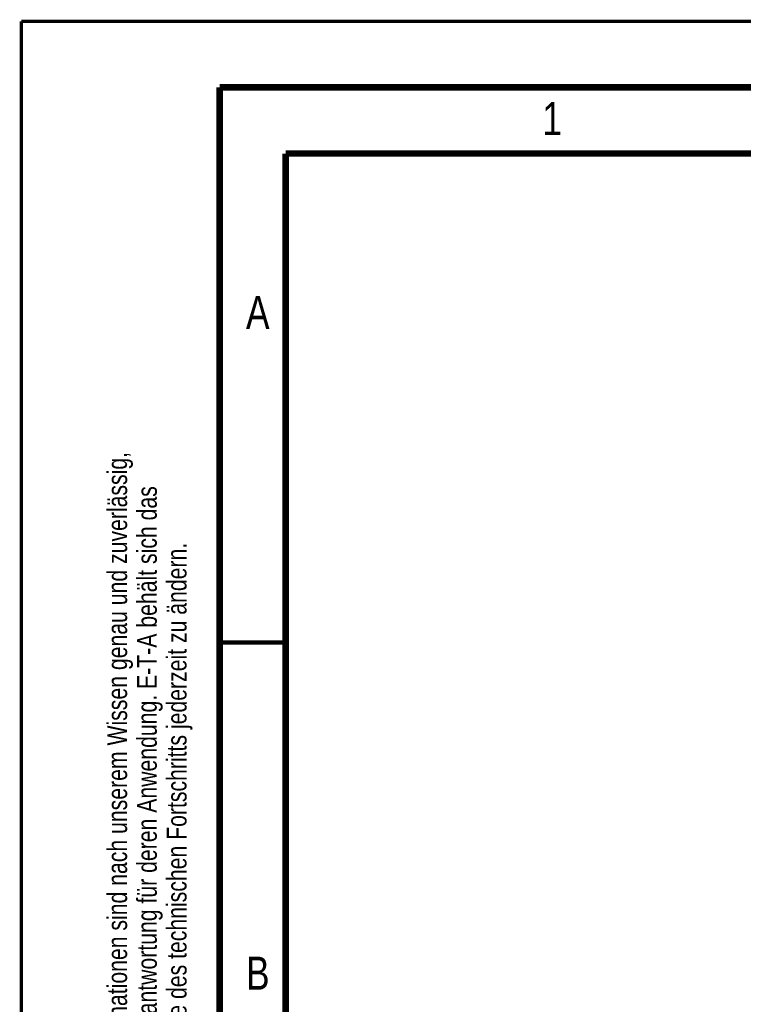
# Model space of a CAD drawing. Header units: millimetres. Extents: x 0 to 420, y 0 to 297.
# Tile 5 of 36: x 0 to 55, y 223 to 297. Entities that reach past the tile are written whole.
import ezdxf

# ---------------------------------------------------------------- set-up
doc = ezdxf.new("R2010")
doc.units = ezdxf.units.MM
doc.header["$LTSCALE"] = 23.1
doc.layers.add('T-REX12-TA1-1XX_DXF_FORMAT', color=7, linetype='CONTINUOUS')
doc.styles.get("Standard").update_dxf_attribs({"font": 'txt', "width": 0.8})

msp = doc.modelspace()

# ---------------------------------------------------------------- linework, layer by layer
at = {"layer": 'T-REX12-TA1-1XX_DXF_FORMAT', "color": 9, "linetype": 'Continuous', "const_width": 0.25}
for points in [[(0, 0), (0, 297)], [(0, 297), (420, 297)]]:
    msp.add_lwpolyline(points, dxfattribs=at)
at = {"layer": 'T-REX12-TA1-1XX_DXF_FORMAT', "color": 7, "linetype": 'Continuous'}
for points, const_width in [([(15, 292), (15, 8)], 0.5), ([(415, 292), (15, 292)], 0.5), ([(20, 287), (20, 13)], 0.5), ([(410, 287), (20, 287)], 0.5), ([(15, 250), (20, 250)], 0.35)]:
    msp.add_lwpolyline(points, dxfattribs=dict(at, const_width=const_width))

# ---------------------------------------------------------------- texts
at = {"layer": 'T-REX12-TA1-1XX_DXF_FORMAT', "color": 5, "linetype": 'Continuous', "char_height": 2.5, "attachment_point": 1, "line_spacing_factor": 0.9}
for s, insert, width in [('1', (39.4276, 290.8879), 2.142857), ('A', (17, 276.2288), 3.214286), ('B', (17, 226.2288), 2.946429)]:
    msp.add_mtext(s, dxfattribs=dict(at, insert=insert, width=width))
at = {"layer": 'T-REX12-TA1-1XX_DXF_FORMAT', "color": 9, "linetype": 'Continuous', "insert": (6.5, 197.25), "char_height": 1.5, "width": 142.875, "attachment_point": 1, "rotation": 90, "line_spacing_factor": 0.9}
msp.add_mtext('Die zur Verfügung gestellten Informationen sind nach unserem Wissen genau und zuverlässig,\\Pjedoch übernimmt E-T-A keine Verantwortung für deren Anwendung. E-T-A behält sich das\\PRecht vor, Spezifikationen im Sinne des technischen Fortschritts jederzeit zu ändern.', dxfattribs=at)

doc.saveas('drawing.dxf')
